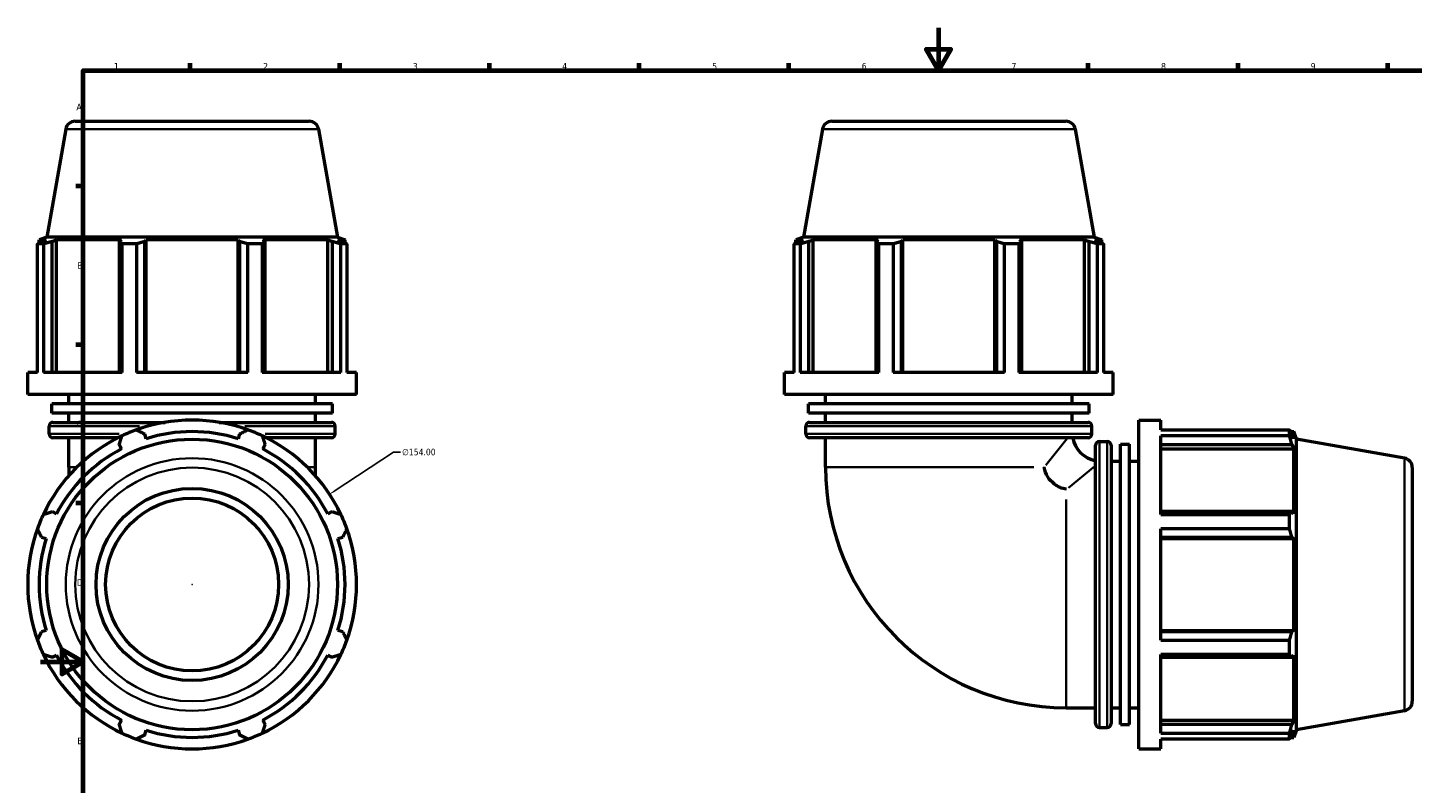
# Model space of a CAD drawing. Header units: millimetres. Extents: x -6 to 1155, y -558 to 1057.
# Tile 4 of 7: x -6 to 642, y 240 to 594. Entities that reach past the tile are written whole.
import ezdxf

# ---------------------------------------------------------------- set-up
doc = ezdxf.new("R2010")
doc.units = ezdxf.units.MM
for name, color, linetype, lineweight in [('Border (ANSI)', 7, 'Continuous', 70), ('Dimension (ANSI)', 7, 'Continuous', 25), ('Visible (ANSI)', 7, 'Continuous', 50), ('Visible Narrow (ANSI)', 7, 'Continuous', 35)]:
    doc.layers.add(name, color=color, linetype=linetype, lineweight=lineweight)
doc.styles.add('Note Text (ANSI)', font='tahoma.ttf')
doc.dimstyles.new('Default - mm (ANSI)', dxfattribs={"dimtxt": 3.048, "dimasz": 2.5, "dimexe": 3.175, "dimexo": 1.6002, "dimgap": 0.8, "dimtad": 0, "dimtoh": 1, "dimrnd": 1e-08, "dimzin": 4, "dimdsep": 46, "dimtxsty": 'Note Text (ANSI)', "dimcen": 0.09, "dimdle": 10, "dimclrd": 256, "dimclre": 256, "dimclrt": 256, "dimadec": 1, "dimazin": 1, "dimtfac": 1, "dimtofl": 0, "dimtmove": 0, "dimatfit": 3, "dimfxl": 1, "dimtolj": 1, "dimtzin": 4, "dimlwd": -1, "dimlwe": -1, "dimarcsym": 0})

# ---------------------------------------------------------------- blocks, each defined once
blk = doc.blocks.new('Borders Default Border')
at = {"layer": 'Border (ANSI)'}
for p, q in [((70.08, 574), (70.08, 577.45)), ((140.17, 574), (140.17, 577.45)), ((210.25, 574), (210.25, 577.45)), ((280.33, 574), (280.33, 577.45)), ((350.42, 574), (350.42, 577.45)), ((490.58, 574), (490.58, 577.45)), ((560.67, 574), (560.67, 577.45)), ((630.75, 574), (630.75, 577.45)), ((20, 519.75), (16.55, 519.75)), ((20, 445.5), (16.55, 445.5)), ((20, 371.25), (16.55, 371.25))]:
    blk.add_line(p, q, dxfattribs=at)
at = {"layer": 'Border (ANSI)', "flags": 128}
for points in [[(420.5, 594), (420.5, 574), (414.73, 584), (426.27, 584), (420.5, 574)], [(20, 20), (20, 574), (821, 574), (821, 20), (20, 20)], [(0, 297), (20, 297), (10, 302.77), (10, 291.23), (20, 297)]]:
    blk.add_lwpolyline(points, dxfattribs=at)
at = {"layer": 'Border (ANSI)', "char_height": 3.05, "attachment_point": 7, "style": 'Note Text (ANSI)'}
for s, insert in [('1', (34.35, 574.4)), ('2', (104.2, 574.4)), ('3', (174.26, 574.34)), ('4', (244.23, 574.4)), ('5', (314.48, 574.34)), ('6', (384.49, 574.34)), ('7', (454.6, 574.4)), ('8', (524.63, 574.33)), ('9', (594.7, 574.34)), ('A', (16.78, 555.35)), ('B', (17.15, 481.1)), ('C', (16.95, 406.8)), ('D', (16.96, 332.6)), ('E', (17.21, 258.35))]:
    blk.add_mtext(s, dxfattribs=dict(at, insert=insert))
blk = doc.blocks.new('*D13')
at = {"layer": 'Defpoints', "color": 0, "transparency": 16777216}
for p in [(135.32, 375.45), (6.6, 290.9)]:
    blk.add_point(p, dxfattribs=at)
at = {"layer": 'Dimension (ANSI)', "transparency": 16777216}
for p, q in [((165.25, 395.12), (137.4, 376.83)), ((168.47, 395.12), (165.25, 395.12)), ((70.87, 333.18), (71.05, 333.18)), ((70.96, 333.09), (70.96, 333.27))]:
    blk.add_line(p, q, dxfattribs=at)
blk.add_arc((70.96, 333.18), 77, 30.93817, 114.01731, dxfattribs=at)
blk.add_solid([(137.18, 377.17), (137.63, 376.48), (135.32, 375.45)], dxfattribs=at)
at = {"layer": 'Dimension (ANSI)', "transparency": 16777216, "insert": (169.27, 396.76), "char_height": 3.048, "attachment_point": 1, "style": 'Note Text (ANSI)'}
blk.add_mtext('\\A1;∅154.00', dxfattribs=at)

msp = doc.modelspace()

# ---------------------------------------------------------------- linework, layer by layer
at = {"layer": 'Visible (ANSI)'}
for p, q in [((11.803, 546.459), (2.893, 495.927)), ((16.234, 550.177), (125.683, 550.177)), ((130.114, 546.459), (139.024, 495.927)), ((366.126, 546.459), (357.215, 495.927)), ((370.557, 550.177), (480.005, 550.177)), ((484.437, 546.459), (493.347, 495.927)), ((2.893, 495.927), (-0.651, 494.637)), ((2.663, 494.637), (-0.651, 494.637)), ((-0.651, 493.164), (-0.651, 494.637)), ((2.663, 494.637), (0.46, 493.797)), ((139.024, 495.927), (2.893, 495.927)), ((5.391, 493.797), (7.44, 494.637)), ((5.391, 432.414), (5.391, 493.797)), ((37.893, 494.637), (7.44, 494.637)), ((7.44, 432.414), (7.44, 494.637)), ((37.893, 494.637), (36.826, 493.797)), ((36.826, 493.797), (36.826, 432.414)), ((48.73, 493.797), (49.425, 494.637)), ((48.73, 432.414), (48.73, 493.797)), ((92.492, 494.637), (49.425, 494.637)), ((49.425, 432.414), (49.425, 494.637)), ((92.492, 494.637), (93.187, 493.797)), ((92.492, 432.414), (92.492, 494.637)), ((93.187, 493.797), (93.187, 432.414)), ((105.091, 493.797), (104.024, 494.637)), ((134.477, 494.637), (104.024, 494.637)), ((105.091, 432.414), (105.091, 493.797)), ((134.477, 494.637), (136.526, 493.797)), ((134.477, 432.414), (134.477, 494.637)), ((136.526, 493.797), (136.526, 432.414)), ((139.024, 495.927), (142.569, 494.637)), ((141.457, 493.797), (139.254, 494.637)), ((142.569, 494.637), (139.254, 494.637)), ((142.569, 493.164), (142.569, 494.637)), ((357.215, 495.927), (353.671, 494.637)), ((356.986, 494.637), (353.671, 494.637)), ((353.671, 493.164), (353.671, 494.637)), ((356.986, 494.637), (354.782, 493.797)), ((493.347, 495.927), (357.215, 495.927)), ((359.713, 493.797), (361.762, 494.637)), ((359.713, 432.414), (359.713, 493.797)), ((361.762, 432.414), (361.762, 494.637)), ((392.215, 494.637), (361.762, 494.637)), ((392.215, 494.637), (391.149, 493.797)), ((391.149, 493.797), (391.149, 432.414)), ((403.053, 493.797), (403.748, 494.637)), ((403.053, 432.414), (403.053, 493.797)), ((446.815, 494.637), (403.748, 494.637)), ((403.748, 432.414), (403.748, 494.637)), ((446.815, 494.637), (447.509, 493.797)), ((446.815, 432.414), (446.815, 494.637)), ((447.509, 493.797), (447.509, 432.414)), ((459.414, 493.797), (458.347, 494.637)), ((488.8, 494.637), (458.347, 494.637)), ((459.414, 432.414), (459.414, 493.797)), ((488.8, 494.637), (490.849, 493.797)), ((488.8, 432.414), (488.8, 494.637)), ((490.849, 493.797), (490.849, 432.414)), ((493.347, 495.927), (496.891, 494.637)), ((495.78, 493.797), (493.577, 494.637)), ((496.891, 494.637), (493.577, 494.637)), ((496.891, 493.164), (496.891, 494.637)), ((1.291, 492.676), (-1.493, 492.676)), ((-1.493, 432.414), (-1.493, 492.676)), ((1.291, 492.676), (1.291, 432.414)), ((44.886, 492.676), (38.164, 492.676)), ((38.164, 432.414), (38.164, 492.676)), ((44.886, 492.676), (44.886, 432.414)), ((103.753, 492.676), (97.031, 492.676)), ((97.031, 432.414), (97.031, 492.676)), ((103.753, 492.676), (103.753, 432.414)), ((143.41, 492.676), (140.626, 492.676)), ((140.626, 432.414), (140.626, 492.676)), ((143.41, 492.676), (143.41, 432.414)), ((355.614, 492.676), (352.83, 492.676)), ((352.83, 432.414), (352.83, 492.676)), ((355.614, 492.676), (355.614, 432.414)), ((399.209, 492.676), (392.486, 492.676)), ((392.486, 432.414), (392.486, 492.676)), ((399.209, 492.676), (399.209, 432.414)), ((458.076, 492.676), (451.354, 492.676)), ((451.354, 432.414), (451.354, 492.676)), ((458.076, 492.676), (458.076, 432.414)), ((497.733, 492.676), (494.948, 492.676)), ((494.948, 432.414), (494.948, 492.676)), ((497.733, 492.676), (497.733, 432.414)), ((-1.493, 432.414), (-6.041, 432.414)), ((-6.041, 422.147), (-6.041, 432.414)), ((38.164, 432.414), (1.291, 432.414)), ((97.031, 432.414), (44.886, 432.414)), ((140.626, 432.414), (103.753, 432.414)), ((147.959, 432.414), (143.41, 432.414)), ((147.959, 422.147), (147.959, 432.414)), ((352.83, 432.414), (348.281, 432.414)), ((348.281, 422.147), (348.281, 432.414)), ((392.486, 432.414), (355.614, 432.414)), ((451.354, 432.414), (399.209, 432.414)), ((494.948, 432.414), (458.076, 432.414)), ((502.281, 432.414), (497.733, 432.414)), ((502.281, 422.147), (502.281, 432.414)), ((147.959, 422.147), (-6.041, 422.147)), ((13.209, 417.807), (13.209, 422.147)), ((128.709, 417.807), (128.709, 422.147)), ((502.281, 422.147), (348.281, 422.147)), ((367.531, 417.807), (367.531, 422.147)), ((483.031, 417.807), (483.031, 422.147)), ((136.609, 417.807), (5.308, 417.807)), ((5.308, 413.467), (5.308, 417.807)), ((136.609, 413.467), (136.609, 417.807)), ((490.931, 417.807), (359.631, 417.807)), ((359.631, 413.467), (359.631, 417.807)), ((490.931, 413.467), (490.931, 417.807)), ((136.609, 413.467), (5.308, 413.467)), ((5.769, 409.127), (58.286, 409.127)), ((13.209, 409.127), (13.209, 413.467)), ((83.631, 409.127), (136.149, 409.127)), ((128.709, 409.127), (128.709, 413.467)), ((490.931, 413.467), (359.631, 413.467)), ((360.091, 409.127), (490.471, 409.127)), ((367.531, 409.127), (367.531, 413.467)), ((483.031, 409.127), (483.031, 413.467)), ((514.251, 256.177), (514.251, 410.177)), ((514.251, 410.177), (524.518, 410.177)), ((524.518, 405.629), (524.518, 410.177)), ((3.969, 403.694), (3.969, 407.327)), ((49.425, 401.473), (48.73, 403.676)), ((93.187, 403.676), (92.492, 401.473)), ((137.949, 403.694), (137.949, 407.327)), ((358.291, 403.694), (358.291, 407.327)), ((492.271, 403.694), (492.271, 407.327)), ((524.518, 405.629), (584.779, 405.629)), ((524.518, 365.972), (524.518, 402.844)), ((584.779, 402.844), (524.518, 402.844)), ((584.779, 402.844), (584.779, 405.629)), ((585.268, 404.787), (586.741, 404.787)), ((586.741, 401.473), (585.9, 403.676)), ((588.031, 401.243), (586.741, 404.787)), ((586.741, 401.473), (586.741, 404.787)), ((36.216, 401.894), (5.769, 401.894)), ((13.209, 388.177), (13.209, 401.894)), ((36.826, 398.745), (37.893, 396.696)), ((104.024, 396.696), (105.091, 398.745)), ((136.149, 401.894), (105.701, 401.894)), ((128.709, 388.177), (128.709, 401.894)), ((490.471, 401.894), (360.091, 401.894)), ((367.531, 388.177), (367.531, 401.894)), ((493.998, 267.987), (493.998, 398.367)), ((495.798, 400.167), (499.431, 400.167)), ((501.231, 398.367), (501.231, 267.987)), ((505.571, 267.527), (505.571, 398.828)), ((505.571, 398.828), (509.911, 398.828)), ((509.911, 267.527), (509.911, 398.828)), ((524.518, 398.745), (585.9, 398.745)), ((524.518, 396.696), (586.741, 396.696)), ((585.9, 398.745), (586.741, 396.696)), ((586.741, 366.243), (586.741, 396.696)), ((588.031, 265.112), (588.031, 401.243)), ((638.563, 392.333), (588.031, 401.243)), ((501.231, 390.927), (505.571, 390.927)), ((509.911, 390.927), (514.251, 390.927)), ((13.209, 388.177), (13.209, 384.108)), ((128.709, 384.108), (128.709, 388.177)), ((642.281, 387.901), (642.281, 278.453)), ((7.44, 366.243), (5.391, 367.31)), ((136.526, 367.31), (134.477, 366.243)), ((585.9, 367.31), (524.518, 367.31)), ((524.518, 365.972), (584.779, 365.972)), ((584.779, 359.25), (584.779, 365.972)), ((586.741, 366.243), (585.9, 367.31)), ((524.518, 307.105), (524.518, 359.25)), ((584.779, 359.25), (524.518, 359.25)), ((0.46, 355.406), (2.663, 354.711)), ((139.254, 354.711), (141.457, 355.406)), ((524.518, 355.406), (585.9, 355.406)), ((524.518, 354.711), (586.741, 354.711)), ((585.9, 355.406), (586.741, 354.711)), ((586.741, 311.644), (586.741, 354.711)), ((2.663, 311.644), (0.46, 310.949)), ((141.457, 310.949), (139.254, 311.644)), ((524.518, 311.644), (586.741, 311.644)), ((586.741, 311.644), (585.9, 310.949)), ((585.9, 310.949), (524.518, 310.949)), ((524.518, 307.105), (584.779, 307.105)), ((584.779, 300.383), (584.779, 307.105)), ((5.391, 299.045), (7.44, 300.112)), ((134.477, 300.112), (136.526, 299.045)), ((524.518, 263.51), (524.518, 300.383)), ((584.779, 300.383), (524.518, 300.383)), ((524.518, 299.045), (585.9, 299.045)), ((585.9, 299.045), (586.741, 300.112)), ((586.741, 269.659), (586.741, 300.112)), ((480.281, 275.427), (493.998, 275.427)), ((501.231, 275.427), (505.571, 275.427)), ((509.911, 275.427), (514.251, 275.427)), ((638.563, 274.022), (588.031, 265.112)), ((37.893, 269.659), (36.826, 267.61)), ((105.091, 267.61), (104.024, 269.659)), ((495.798, 266.187), (499.431, 266.187)), ((505.571, 267.527), (509.911, 267.527)), ((524.518, 269.659), (586.741, 269.659)), ((585.9, 267.61), (524.518, 267.61)), ((586.741, 269.659), (585.9, 267.61)), ((48.73, 262.679), (49.425, 264.882)), ((92.492, 264.882), (93.187, 262.679)), ((524.518, 263.51), (584.779, 263.51)), ((524.518, 256.177), (524.518, 260.726)), ((584.779, 260.726), (524.518, 260.726)), ((584.779, 260.726), (584.779, 263.51)), ((585.268, 261.567), (586.741, 261.567)), ((585.9, 262.679), (586.741, 264.882)), ((588.031, 265.112), (586.741, 261.567)), ((586.741, 261.567), (586.741, 264.882)), ((514.251, 256.177), (524.518, 256.177))]:
    msp.add_line(p, q, dxfattribs=at)
for radius in [68.066, 45, 40.5]:
    msp.add_circle((70.959, 333.177), radius, dxfattribs=at)
for centre, radius, start, end in [((16.234, 545.677), 4.5, 90, 170), ((125.683, 545.677), 4.5, 10, 90), ((370.557, 545.677), 4.5, 90, 170), ((480.005, 545.677), 4.5, 10, 90), ((5.769, 407.327), 1.8, 90, 180), ((70.959, 333.177), 77, 70.208016, 109.791984), ((136.149, 407.327), 1.8, 0, 90), ((360.091, 407.327), 1.8, 90, 180), ((490.471, 407.327), 1.8, 0, 90), ((70.959, 333.177), 77, 115.208016, 154.791984), ((5.769, 403.694), 1.8, 180, 270), ((70.959, 333.177), 77, 109.791984, 115.208016), ((70.959, 333.177), 71.61, 72.5, 107.5), ((70.959, 333.177), 77, 64.791984, 70.208016), ((70.959, 333.177), 77, 25.208016, 64.791984), ((136.149, 403.694), 1.8, 270, 0), ((360.091, 403.694), 1.8, 180, 270), ((490.471, 403.694), 1.8, 270, 0), ((70.959, 333.177), 71.61, 117.5, 152.5), ((70.959, 333.177), 71.61, 27.5, 62.5), ((496.531, 404.427), 13.5, 190.815925, 259.184075), ((495.798, 398.367), 1.8, 90, 180), ((499.431, 398.367), 1.8, 0, 90), ((637.781, 387.901), 4.5, 0, 80), ((480.281, 388.177), 112.75, 180, 270), ((70.959, 333.177), 77, 154.791984, 160.208016), ((70.959, 333.177), 77, 19.791984, 25.208016), ((70.959, 333.177), 77, 160.208016, 199.791984), ((70.959, 333.177), 77, 340.208016, 19.791984), ((70.959, 333.177), 71.61, 162.5, 197.5), ((70.959, 333.177), 71.61, 342.5, 17.5), ((70.959, 333.177), 77, 199.791984, 205.208016), ((70.959, 333.177), 77, 334.791984, 340.208016), ((70.959, 333.177), 77, 205.208016, 244.791984), ((70.959, 333.177), 71.61, 207.5, 242.5), ((70.959, 333.177), 77, 295.208016, 334.791984), ((70.959, 333.177), 71.61, 297.5, 332.5), ((637.781, 278.453), 4.5, 280, 0), ((495.798, 267.987), 1.8, 180, 270), ((499.431, 267.987), 1.8, 270, 0), ((70.959, 333.177), 77, 244.791984, 250.208016), ((70.959, 333.177), 77, 250.208016, 289.791984), ((70.959, 333.177), 71.61, 252.5, 287.5), ((70.959, 333.177), 77, 289.791984, 295.208016)]:
    msp.add_arc(centre, radius, start, end, dxfattribs=at)
for points, weights in [([(-1.493, 492.676), (-0.497, 493.259), (0.46, 493.797)], [1, 1.00129321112, 1.00176965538]), ([(5.391, 493.797), (3.383, 493.259), (1.291, 492.676)], [1.00176965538, 1.00129321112, 1]), ([(38.164, 492.676), (37.481, 493.259), (36.826, 493.797)], [1, 1.00129321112, 1.00176965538]), ([(48.73, 493.797), (46.847, 493.259), (44.886, 492.676)], [1.00176965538, 1.00129321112, 1]), ([(97.031, 492.676), (95.07, 493.259), (93.187, 493.797)], [1, 1.00129321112, 1.00176965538]), ([(105.091, 493.797), (104.436, 493.259), (103.753, 492.676)], [1.00176965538, 1.00129321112, 1]), ([(140.626, 492.676), (138.534, 493.259), (136.526, 493.797)], [1, 1.00129321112, 1.00176965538]), ([(141.457, 493.797), (142.414, 493.259), (143.41, 492.676)], [1.00176965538, 1.00129321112, 1]), ([(352.83, 492.676), (353.826, 493.259), (354.782, 493.797)], [1, 1.00129321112, 1.00176965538]), ([(359.713, 493.797), (357.706, 493.259), (355.614, 492.676)], [1.00176965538, 1.00129321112, 1]), ([(392.486, 492.676), (391.804, 493.259), (391.149, 493.797)], [1, 1.00129321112, 1.00176965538]), ([(403.053, 493.797), (401.17, 493.259), (399.209, 492.676)], [1.00176965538, 1.00129321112, 1]), ([(451.354, 492.676), (449.392, 493.259), (447.509, 493.797)], [1, 1.00129321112, 1.00176965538]), ([(459.414, 493.797), (458.758, 493.259), (458.076, 492.676)], [1.00176965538, 1.00129321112, 1]), ([(494.948, 492.676), (492.857, 493.259), (490.849, 493.797)], [1, 1.00129321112, 1.00176965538]), ([(495.78, 493.797), (496.736, 493.259), (497.733, 492.676)], [1.00176965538, 1.00129321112, 1]), ([(36.826, 398.745), (37.481, 400.753), (38.164, 402.844)], [1.00176965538, 1.00129321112, 1]), ([(44.886, 405.629), (46.847, 404.633), (48.73, 403.676)], [1, 1.00129321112, 1.00176965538]), ([(93.187, 403.676), (95.07, 404.633), (97.031, 405.629)], [1.00176965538, 1.00129321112, 1]), ([(103.753, 402.844), (104.436, 400.753), (105.091, 398.745)], [1, 1.00129321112, 1.00176965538]), ([(584.779, 405.629), (585.362, 404.633), (585.9, 403.676)], [1, 1.00129321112, 1.00176965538]), ([(585.9, 398.745), (585.362, 400.753), (584.779, 402.844)], [1.00176965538, 1.00129321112, 1]), ([(1.291, 365.972), (3.383, 366.655), (5.391, 367.31)], [1, 1.00129321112, 1.00176965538]), ([(136.526, 367.31), (138.534, 366.655), (140.626, 365.972)], [1.00176965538, 1.00129321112, 1]), ([(584.779, 365.972), (585.362, 366.655), (585.9, 367.31)], [1, 1.00129321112, 1.00176965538]), ([(0.46, 355.406), (-0.497, 357.289), (-1.493, 359.25)], [1.00176965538, 1.00129321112, 1]), ([(143.41, 359.25), (142.414, 357.289), (141.457, 355.406)], [1, 1.00129321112, 1.00176965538]), ([(585.9, 355.406), (585.362, 357.289), (584.779, 359.25)], [1.00176965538, 1.00129321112, 1]), ([(-1.493, 307.105), (-0.497, 309.066), (0.46, 310.949)], [1, 1.00129321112, 1.00176965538]), ([(141.457, 310.949), (142.414, 309.066), (143.41, 307.105)], [1.00176965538, 1.00129321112, 1]), ([(584.779, 307.105), (585.362, 309.066), (585.9, 310.949)], [1, 1.00129321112, 1.00176965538]), ([(5.391, 299.045), (3.383, 299.7), (1.291, 300.383)], [1.00176965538, 1.00129321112, 1]), ([(140.626, 300.383), (138.534, 299.7), (136.526, 299.045)], [1, 1.00129321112, 1.00176965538]), ([(585.9, 299.045), (585.362, 299.7), (584.779, 300.383)], [1.00176965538, 1.00129321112, 1]), ([(38.164, 263.51), (37.481, 265.602), (36.826, 267.61)], [1, 1.00129321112, 1.00176965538]), ([(105.091, 267.61), (104.436, 265.602), (103.753, 263.51)], [1.00176965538, 1.00129321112, 1]), ([(584.779, 263.51), (585.362, 265.602), (585.9, 267.61)], [1, 1.00129321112, 1.00176965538]), ([(48.73, 262.679), (46.847, 261.722), (44.886, 260.726)], [1.00176965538, 1.00129321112, 1]), ([(97.031, 260.726), (95.07, 261.722), (93.187, 262.679)], [1, 1.00129321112, 1.00176965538]), ([(585.9, 262.679), (585.362, 261.722), (584.779, 260.726)], [1.00176965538, 1.00129321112, 1])]:
    msp.add_rational_spline(points, weights, degree=2, dxfattribs=at)
msp.add_open_spline([(480.281, 377.756), (480.276, 377.757), (480.27, 377.758), (479.268, 377.942), (478.29, 378.237), (476.447, 379.043), (475.59, 379.541), (473.547, 381.071), (472.487, 382.222), (470.759, 384.963), (470.161, 386.533), (469.862, 388.166), (469.861, 388.172), (469.86, 388.177)], degree=3, knots=[-0.0017155, -0.0017155, -0.0017155, -0.0017155, 0, 0, 0.3109585, 0.3109585, 0.6095079, 0.6095079, 1.0780808, 1.0780808, 1.5855632, 1.5855632, 1.5872774, 1.5872774, 1.5872774, 1.5872774], dxfattribs=at)
at = {"layer": 'Visible Narrow (ANSI)'}
for p, q in [((129.386, 546.459), (12.531, 546.459)), ((483.709, 546.459), (366.854, 546.459)), ((4.068, 403.694), (36.839, 403.694)), ((46.248, 407.327), (4.101, 407.327)), ((137.817, 407.327), (95.669, 407.327)), ((105.078, 403.694), (137.849, 403.694)), ((491.446, 407.327), (359.116, 407.327)), ((359.116, 403.694), (491.446, 403.694)), ((470.624, 389.12), (480.644, 401.482)), ((495.798, 399.343), (495.798, 267.012)), ((499.431, 267.012), (499.431, 399.343)), ((638.563, 274.75), (638.563, 391.605)), ((16.697, 388.177), (13.218, 388.177)), ((128.699, 388.177), (125.22, 388.177)), ((465.035, 388.177), (367.965, 388.177)), ((493.586, 388.54), (481.223, 378.52)), ((480.281, 275.861), (480.281, 372.931))]:
    msp.add_line(p, q, dxfattribs=at)
for radius in [59.156, 54.724]:
    msp.add_circle((70.959, 333.177), radius, dxfattribs=at)

# ---------------------------------------------------------------- block references
msp.add_blockref('Borders Default Border', (0, 0))

# ---------------------------------------------------------------- dimensions: what is measured, and where the dimension line sits
at = {"layer": 'Dimension (ANSI)'}
dim = msp.add_diameter_dim_2p(p1=(6.602, 290.902), p2=(135.315, 375.453), dimstyle='Default - mm (ANSI)', override={"dimtih": 1, "dimdec": 2, "dimlfac": 1, "dimtp": 0, "dimtm": 0, "dimtdec": 2}, dxfattribs=at)
dim.commit()
dim.dimension.update_dxf_attribs({"geometry": '*D13', "text_midpoint": (177.113, 395.118), "dimtype": 163})

doc.saveas('drawing.dxf')
